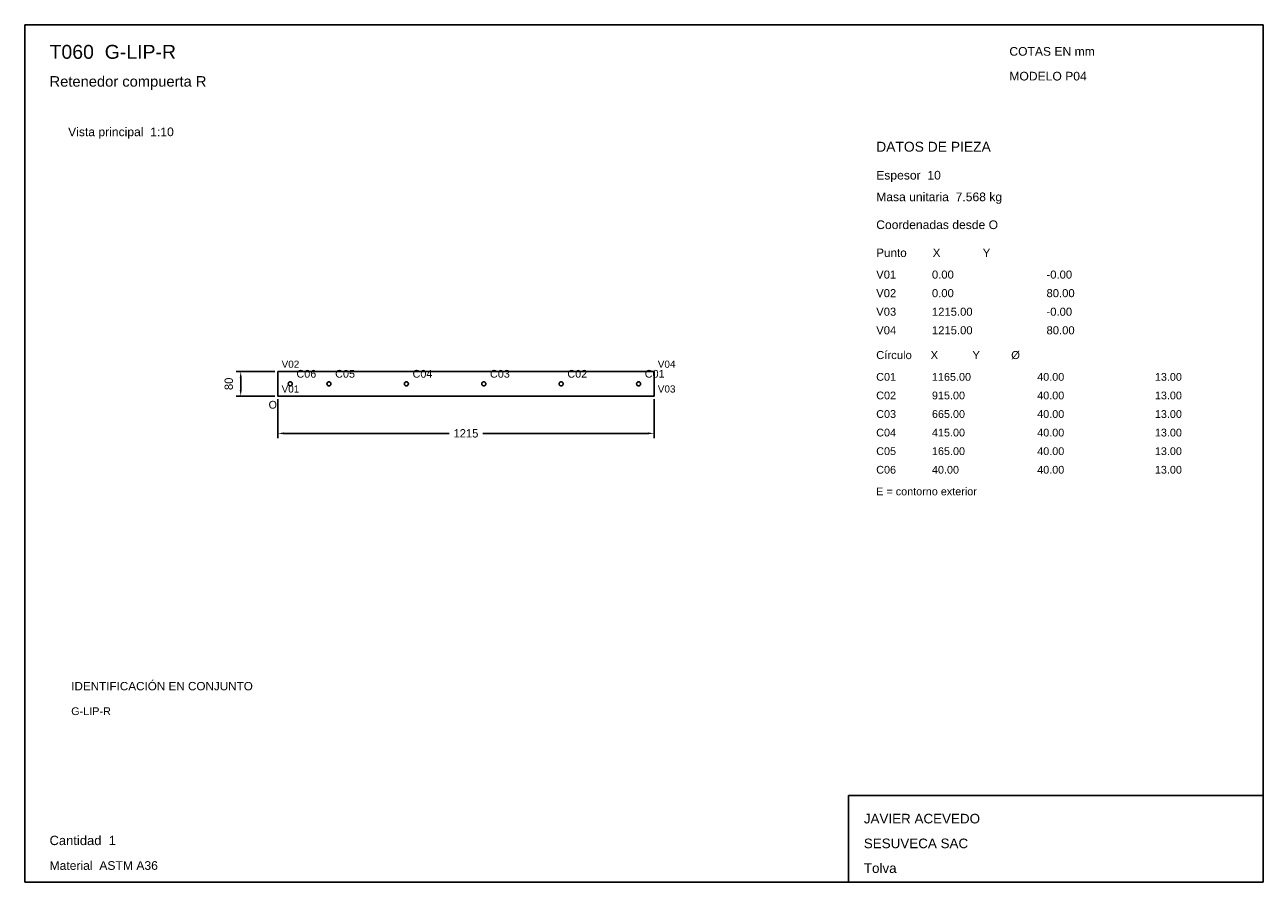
# Model space of a CAD drawing. Header units: millimetres. Extents: x 10 to 410, y 10 to 287.
import ezdxf

# ---------------------------------------------------------------- set-up
doc = ezdxf.new("R2010")
doc.units = ezdxf.units.MM
doc.styles.add('ARIAL', font='arial.ttf')
doc.dimstyles.get("Standard").update_dxf_attribs({"dimtxt": 2.5, "dimasz": 2.5, "dimexe": 1.25, "dimexo": 0.625, "dimtad": 1, "dimcen": 2.5, "dimazin": 3, "dimtfac": 1, "dimtmove": 0, "dimatfit": 3})

# ---------------------------------------------------------------- blocks, each defined once
blk = doc.blocks.new('_CLOSEDFILLED')
at = {"color": 0, "linetype": 'BYBLOCK'}
blk.add_solid([(-1, 0.16), (0, 0), (-1, -0.16)], dxfattribs=at)
blk = doc.blocks.new('*D1')
for p, q in [((91.75, 166), (91.75, 153.5)), ((213.25, 166), (213.25, 153.5)), ((93.75, 155), (147.1, 155)), ((157.9, 155), (211.25, 155))]:
    blk.add_line(p, q)
at = {"layer": 'Defpoints'}
for p in [(91.75, 167), (213.25, 167), (91.75, 155)]:
    blk.add_point(p, dxfattribs=at)
at = {"xscale": 2, "yscale": 2, "rotation": 180}
blk.add_blockref('_CLOSEDFILLED', (91.75, 155), dxfattribs=at)
at = {"xscale": 2, "yscale": 2}
blk.add_blockref('_CLOSEDFILLED', (213.25, 155), dxfattribs=at)
at = {"insert": (152.5, 155), "char_height": 2.7, "attachment_point": 5}
blk.add_mtext('1215', dxfattribs=at)
blk = doc.blocks.new('*D2')
for p, q in [((90.75, 175), (78.25, 175)), ((79.75, 169), (79.75, 173)), ((90.75, 167), (78.25, 167))]:
    blk.add_line(p, q)
at = {"layer": 'Defpoints'}
for p in [(91.75, 175), (79.75, 167), (91.75, 167)]:
    blk.add_point(p, dxfattribs=at)
at = {"xscale": 2, "yscale": 2}
for p, rotation in [((79.75, 175), 90), ((79.75, 167), 270)]:
    blk.add_blockref('_CLOSEDFILLED', p, dxfattribs=dict(at, rotation=rotation))
at = {"insert": (75.9, 171), "char_height": 2.7, "attachment_point": 5, "rotation": 90}
blk.add_mtext('80', dxfattribs=at)

msp = doc.modelspace()

# ---------------------------------------------------------------- linework, layer by layer
for p, q in [((410, 287), (10, 287)), ((10, 287), (10, 10)), ((410, 10), (410, 287)), ((410, 38), (276, 38)), ((276, 38), (276, 10)), ((410, 10), (410, 38)), ((10, 10), (410, 10)), ((276, 10), (410, 10))]:
    msp.add_line(p, q)
for points in [[(213.25, 175), (91.75, 175), (91.75, 175)], [(91.75, 175), (91.75, 167), (91.75, 167)], [(213.25, 167), (213.25, 175), (213.25, 175)], [(95.1, 171), (95.102, 170.949), (95.108, 170.8983), (95.118, 170.8483), (95.1318, 170.7991), (95.1495, 170.7513), (95.1708, 170.7049), (95.1958, 170.6604), (95.2241, 170.6179), (95.2557, 170.5779), (95.2904, 170.5404), (95.3279, 170.5057), (95.3679, 170.4741), (95.4104, 170.4458), (95.4549, 170.4208), (95.5013, 170.3995), (95.5491, 170.3818), (95.5983, 170.368), (95.6483, 170.358), (95.699, 170.352), (95.75, 170.35), (95.801, 170.352), (95.8517, 170.358), (95.9017, 170.368), (95.9509, 170.3818), (95.9987, 170.3995), (96.0451, 170.4208), (96.0896, 170.4458), (96.1321, 170.4741), (96.1721, 170.5057), (96.2096, 170.5404), (96.2443, 170.5779), (96.2759, 170.6179), (96.3042, 170.6604), (96.3292, 170.7049), (96.3505, 170.7513), (96.3682, 170.7991), (96.382, 170.8483), (96.392, 170.8983), (96.398, 170.949), (96.4, 171), (96.398, 171.051), (96.392, 171.1017), (96.382, 171.1517), (96.3682, 171.2009), (96.3505, 171.2487), (96.3292, 171.2951), (96.3042, 171.3396), (96.2759, 171.3821), (96.2443, 171.4221), (96.2096, 171.4596), (96.1721, 171.4943), (96.1321, 171.5259), (96.0896, 171.5542), (96.0451, 171.5792), (95.9987, 171.6005), (95.9509, 171.6182), (95.9017, 171.632), (95.8517, 171.642), (95.801, 171.648), (95.75, 171.65), (95.699, 171.648), (95.6483, 171.642), (95.5983, 171.632), (95.5491, 171.6182), (95.5013, 171.6005), (95.4549, 171.5792), (95.4104, 171.5542), (95.3679, 171.5259), (95.3279, 171.4943), (95.2904, 171.4596), (95.2557, 171.4221), (95.2241, 171.3821), (95.1958, 171.3396), (95.1708, 171.2951), (95.1495, 171.2487), (95.1318, 171.2009), (95.118, 171.1517), (95.108, 171.1017), (95.102, 171.051), (95.1, 171)], [(107.6, 171), (107.602, 170.949), (107.608, 170.8983), (107.618, 170.8483), (107.6318, 170.7991), (107.6495, 170.7513), (107.6708, 170.7049), (107.6958, 170.6604), (107.7241, 170.6179), (107.7557, 170.5779), (107.7904, 170.5404), (107.8279, 170.5057), (107.8679, 170.4741), (107.9104, 170.4458), (107.9549, 170.4208), (108.0013, 170.3995), (108.0491, 170.3818), (108.0983, 170.368), (108.1483, 170.358), (108.199, 170.352), (108.25, 170.35), (108.301, 170.352), (108.3517, 170.358), (108.4017, 170.368), (108.4509, 170.3818), (108.4987, 170.3995), (108.5451, 170.4208), (108.5896, 170.4458), (108.6321, 170.4741), (108.6721, 170.5057), (108.7096, 170.5404), (108.7443, 170.5779), (108.7759, 170.6179), (108.8042, 170.6604), (108.8292, 170.7049), (108.8505, 170.7513), (108.8682, 170.7991), (108.882, 170.8483), (108.892, 170.8983), (108.898, 170.949), (108.9, 171), (108.898, 171.051), (108.892, 171.1017), (108.882, 171.1517), (108.8682, 171.2009), (108.8505, 171.2487), (108.8292, 171.2951), (108.8042, 171.3396), (108.7759, 171.3821), (108.7443, 171.4221), (108.7096, 171.4596), (108.6721, 171.4943), (108.6321, 171.5259), (108.5896, 171.5542), (108.5451, 171.5792), (108.4987, 171.6005), (108.4509, 171.6182), (108.4017, 171.632), (108.3517, 171.642), (108.301, 171.648), (108.25, 171.65), (108.199, 171.648), (108.1483, 171.642), (108.0983, 171.632), (108.0491, 171.6182), (108.0013, 171.6005), (107.9549, 171.5792), (107.9104, 171.5542), (107.8679, 171.5259), (107.8279, 171.4943), (107.7904, 171.4596), (107.7557, 171.4221), (107.7241, 171.3821), (107.6958, 171.3396), (107.6708, 171.2951), (107.6495, 171.2487), (107.6318, 171.2009), (107.618, 171.1517), (107.608, 171.1017), (107.602, 171.051), (107.6, 171)], [(132.6, 171), (132.602, 170.949), (132.608, 170.8983), (132.618, 170.8483), (132.6318, 170.7991), (132.6495, 170.7513), (132.6708, 170.7049), (132.6958, 170.6604), (132.7241, 170.6179), (132.7557, 170.5779), (132.7904, 170.5404), (132.8279, 170.5057), (132.8679, 170.4741), (132.9104, 170.4458), (132.9549, 170.4208), (133.0013, 170.3995), (133.0491, 170.3818), (133.0983, 170.368), (133.1483, 170.358), (133.199, 170.352), (133.25, 170.35), (133.301, 170.352), (133.3517, 170.358), (133.4017, 170.368), (133.4509, 170.3818), (133.4987, 170.3995), (133.5451, 170.4208), (133.5896, 170.4458), (133.6321, 170.4741), (133.6721, 170.5057), (133.7096, 170.5404), (133.7443, 170.5779), (133.7759, 170.6179), (133.8042, 170.6604), (133.8292, 170.7049), (133.8505, 170.7513), (133.8682, 170.7991), (133.882, 170.8483), (133.892, 170.8983), (133.898, 170.949), (133.9, 171), (133.898, 171.051), (133.892, 171.1017), (133.882, 171.1517), (133.8682, 171.2009), (133.8505, 171.2487), (133.8292, 171.2951), (133.8042, 171.3396), (133.7759, 171.3821), (133.7443, 171.4221), (133.7096, 171.4596), (133.6721, 171.4943), (133.6321, 171.5259), (133.5896, 171.5542), (133.5451, 171.5792), (133.4987, 171.6005), (133.4509, 171.6182), (133.4017, 171.632), (133.3517, 171.642), (133.301, 171.648), (133.25, 171.65), (133.199, 171.648), (133.1483, 171.642), (133.0983, 171.632), (133.0491, 171.6182), (133.0013, 171.6005), (132.9549, 171.5792), (132.9104, 171.5542), (132.8679, 171.5259), (132.8279, 171.4943), (132.7904, 171.4596), (132.7557, 171.4221), (132.7241, 171.3821), (132.6958, 171.3396), (132.6708, 171.2951), (132.6495, 171.2487), (132.6318, 171.2009), (132.618, 171.1517), (132.608, 171.1017), (132.602, 171.051), (132.6, 171)], [(157.6, 171), (157.602, 170.949), (157.608, 170.8983), (157.618, 170.8483), (157.6318, 170.7991), (157.6495, 170.7513), (157.6708, 170.7049), (157.6958, 170.6604), (157.7241, 170.6179), (157.7557, 170.5779), (157.7904, 170.5404), (157.8279, 170.5057), (157.8679, 170.4741), (157.9104, 170.4458), (157.9549, 170.4208), (158.0013, 170.3995), (158.0491, 170.3818), (158.0983, 170.368), (158.1483, 170.358), (158.199, 170.352), (158.25, 170.35), (158.301, 170.352), (158.3517, 170.358), (158.4017, 170.368), (158.4509, 170.3818), (158.4987, 170.3995), (158.5451, 170.4208), (158.5896, 170.4458), (158.6321, 170.4741), (158.6721, 170.5057), (158.7096, 170.5404), (158.7443, 170.5779), (158.7759, 170.6179), (158.8042, 170.6604), (158.8292, 170.7049), (158.8505, 170.7513), (158.8682, 170.7991), (158.882, 170.8483), (158.892, 170.8983), (158.898, 170.949), (158.9, 171), (158.898, 171.051), (158.892, 171.1017), (158.882, 171.1517), (158.8682, 171.2009), (158.8505, 171.2487), (158.8292, 171.2951), (158.8042, 171.3396), (158.7759, 171.3821), (158.7443, 171.4221), (158.7096, 171.4596), (158.6721, 171.4943), (158.6321, 171.5259), (158.5896, 171.5542), (158.5451, 171.5792), (158.4987, 171.6005), (158.4509, 171.6182), (158.4017, 171.632), (158.3517, 171.642), (158.301, 171.648), (158.25, 171.65), (158.199, 171.648), (158.1483, 171.642), (158.0983, 171.632), (158.0491, 171.6182), (158.0013, 171.6005), (157.9549, 171.5792), (157.9104, 171.5542), (157.8679, 171.5259), (157.8279, 171.4943), (157.7904, 171.4596), (157.7557, 171.4221), (157.7241, 171.3821), (157.6958, 171.3396), (157.6708, 171.2951), (157.6495, 171.2487), (157.6318, 171.2009), (157.618, 171.1517), (157.608, 171.1017), (157.602, 171.051), (157.6, 171)], [(182.6, 171), (182.602, 170.949), (182.608, 170.8983), (182.618, 170.8483), (182.6318, 170.7991), (182.6495, 170.7513), (182.6708, 170.7049), (182.6958, 170.6604), (182.7241, 170.6179), (182.7557, 170.5779), (182.7904, 170.5404), (182.8279, 170.5057), (182.8679, 170.4741), (182.9104, 170.4458), (182.9549, 170.4208), (183.0013, 170.3995), (183.0491, 170.3818), (183.0983, 170.368), (183.1483, 170.358), (183.199, 170.352), (183.25, 170.35), (183.301, 170.352), (183.3517, 170.358), (183.4017, 170.368), (183.4509, 170.3818), (183.4987, 170.3995), (183.5451, 170.4208), (183.5896, 170.4458), (183.6321, 170.4741), (183.6721, 170.5057), (183.7096, 170.5404), (183.7443, 170.5779), (183.7759, 170.6179), (183.8042, 170.6604), (183.8292, 170.7049), (183.8505, 170.7513), (183.8682, 170.7991), (183.882, 170.8483), (183.892, 170.8983), (183.898, 170.949), (183.9, 171), (183.898, 171.051), (183.892, 171.1017), (183.882, 171.1517), (183.8682, 171.2009), (183.8505, 171.2487), (183.8292, 171.2951), (183.8042, 171.3396), (183.7759, 171.3821), (183.7443, 171.4221), (183.7096, 171.4596), (183.6721, 171.4943), (183.6321, 171.5259), (183.5896, 171.5542), (183.5451, 171.5792), (183.4987, 171.6005), (183.4509, 171.6182), (183.4017, 171.632), (183.3517, 171.642), (183.301, 171.648), (183.25, 171.65), (183.199, 171.648), (183.1483, 171.642), (183.0983, 171.632), (183.0491, 171.6182), (183.0013, 171.6005), (182.9549, 171.5792), (182.9104, 171.5542), (182.8679, 171.5259), (182.8279, 171.4943), (182.7904, 171.4596), (182.7557, 171.4221), (182.7241, 171.3821), (182.6958, 171.3396), (182.6708, 171.2951), (182.6495, 171.2487), (182.6318, 171.2009), (182.618, 171.1517), (182.608, 171.1017), (182.602, 171.051), (182.6, 171)], [(207.6, 171), (207.602, 170.949), (207.608, 170.8983), (207.618, 170.8483), (207.6318, 170.7991), (207.6495, 170.7513), (207.6708, 170.7049), (207.6958, 170.6604), (207.7241, 170.6179), (207.7557, 170.5779), (207.7904, 170.5404), (207.8279, 170.5057), (207.8679, 170.4741), (207.9104, 170.4458), (207.9549, 170.4208), (208.0013, 170.3995), (208.0491, 170.3818), (208.0983, 170.368), (208.1483, 170.358), (208.199, 170.352), (208.25, 170.35), (208.301, 170.352), (208.3517, 170.358), (208.4017, 170.368), (208.4509, 170.3818), (208.4987, 170.3995), (208.5451, 170.4208), (208.5896, 170.4458), (208.6321, 170.4741), (208.6721, 170.5057), (208.7096, 170.5404), (208.7443, 170.5779), (208.7759, 170.6179), (208.8042, 170.6604), (208.8292, 170.7049), (208.8505, 170.7513), (208.8682, 170.7991), (208.882, 170.8483), (208.892, 170.8983), (208.898, 170.949), (208.9, 171), (208.898, 171.051), (208.892, 171.1017), (208.882, 171.1517), (208.8682, 171.2009), (208.8505, 171.2487), (208.8292, 171.2951), (208.8042, 171.3396), (208.7759, 171.3821), (208.7443, 171.4221), (208.7096, 171.4596), (208.6721, 171.4943), (208.6321, 171.5259), (208.5896, 171.5542), (208.5451, 171.5792), (208.4987, 171.6005), (208.4509, 171.6182), (208.4017, 171.632), (208.3517, 171.642), (208.301, 171.648), (208.25, 171.65), (208.199, 171.648), (208.1483, 171.642), (208.0983, 171.632), (208.0491, 171.6182), (208.0013, 171.6005), (207.9549, 171.5792), (207.9104, 171.5542), (207.8679, 171.5259), (207.8279, 171.4943), (207.7904, 171.4596), (207.7557, 171.4221), (207.7241, 171.3821), (207.6958, 171.3396), (207.6708, 171.2951), (207.6495, 171.2487), (207.6318, 171.2009), (207.618, 171.1517), (207.608, 171.1017), (207.602, 171.051), (207.6, 171)], [(91.75, 167), (213.25, 167), (213.25, 167)]]:
    msp.add_lwpolyline(points)

# ---------------------------------------------------------------- texts
at = {"style": 'ARIAL'}
for s, height, p in [('T060  G-LIP-R', 4.5, (18, 276)), ('COTAS EN mm', 2.8, (328, 277)), ('Retenedor compuerta R', 3.4, (18, 267)), ('MODELO P04', 2.8, (328, 269)), ('Vista principal  1:10', 2.8, (24, 251)), ('DATOS DE PIEZA', 3.2, (285, 246)), ('Espesor  10', 2.8, (285, 237)), ('Masa unitaria  7.568 kg', 2.8, (285, 230)), ('Coordenadas desde O', 2.8, (285, 221)), ('Punto        X             Y', 2.7, (285, 212)), ('V01', 2.6, (285, 205)), ('0.00', 2.6, (303, 205)), ('-0.00', 2.6, (340, 205)), ('V02', 2.6, (285, 199)), ('0.00', 2.6, (303, 199)), ('80.00', 2.6, (340, 199)), ('V03', 2.6, (285, 193)), ('1215.00', 2.6, (303, 193)), ('-0.00', 2.6, (340, 193)), ('V04', 2.6, (285, 187)), ('1215.00', 2.6, (303, 187)), ('80.00', 2.6, (340, 187)), ('Círculo      X           Y          Ø', 2.6, (285, 179)), ('V02', 2.3, (92.95, 176.2)), ('V04', 2.3, (214.45, 176.2)), ('C06', 2.5, (97.75, 173)), ('C05', 2.5, (110.25, 173)), ('C04', 2.5, (135.25, 173)), ('C03', 2.5, (160.25, 173)), ('C02', 2.5, (185.25, 173)), ('C01', 2.5, (210.25, 173)), ('C01', 2.5, (285, 172)), ('1165.00', 2.5, (303, 172)), ('40.00', 2.5, (337, 172)), ('13.00', 2.5, (375, 172)), ('V01', 2.3, (92.95, 168.2)), ('V03', 2.3, (214.45, 168.2)), ('C02', 2.5, (285, 166)), ('915.00', 2.5, (303, 166)), ('40.00', 2.5, (337, 166)), ('13.00', 2.5, (375, 166)), ('O', 2.5, (88.75, 163)), ('C03', 2.5, (285, 160)), ('665.00', 2.5, (303, 160)), ('40.00', 2.5, (337, 160)), ('13.00', 2.5, (375, 160)), ('C04', 2.5, (285, 154)), ('415.00', 2.5, (303, 154)), ('40.00', 2.5, (337, 154)), ('13.00', 2.5, (375, 154)), ('C05', 2.5, (285, 148)), ('165.00', 2.5, (303, 148)), ('40.00', 2.5, (337, 148)), ('13.00', 2.5, (375, 148)), ('C06', 2.5, (285, 142)), ('40.00', 2.5, (303, 142)), ('40.00', 2.5, (337, 142)), ('13.00', 2.5, (375, 142)), ('E = contorno exterior', 2.5, (285, 135)), ('IDENTIFICACIÓN EN CONJUNTO', 2.7, (25, 72)), ('G-LIP-R', 2.5, (25, 64)), ('JAVIER ACEVEDO', 3.1, (281, 29)), ('Cantidad  1', 3, (18, 22)), ('SESUVECA SAC', 3.1, (281, 21)), ('Material  ASTM A36', 2.8, (18, 14)), ('Tolva', 3.1, (281, 13))]:
    msp.add_text(s, height=height, dxfattribs=at).set_placement(p)

# ---------------------------------------------------------------- dimensions: what is measured, and where the dimension line sits
dim = msp.add_linear_dim(base=(79.75, 167), p1=(91.75, 167), p2=(91.75, 175), angle=90, dimstyle='Standard', override={"dimtxt": 2.7, "dimasz": 2, "dimexe": 1.5, "dimexo": 1, "dimgap": 1, "dimdec": 2, "dimlfac": 10, "dimzin": 8})
dim.commit()
dim.dimension.update_dxf_attribs({"geometry": '*D2', "text_midpoint": (75.9, 171)})
dim = msp.add_linear_dim(base=(91.75, 155), p1=(91.75, 167), p2=(213.25, 167), dimstyle='Standard', override={"dimtxt": 2.7, "dimasz": 2, "dimexe": 1.5, "dimexo": 1, "dimgap": 1, "dimdec": 2, "dimlfac": 10, "dimzin": 8})
dim.commit()
dim.dimension.update_dxf_attribs({"geometry": '*D1', "text_midpoint": (152.5, 155)})

doc.saveas('drawing.dxf')
